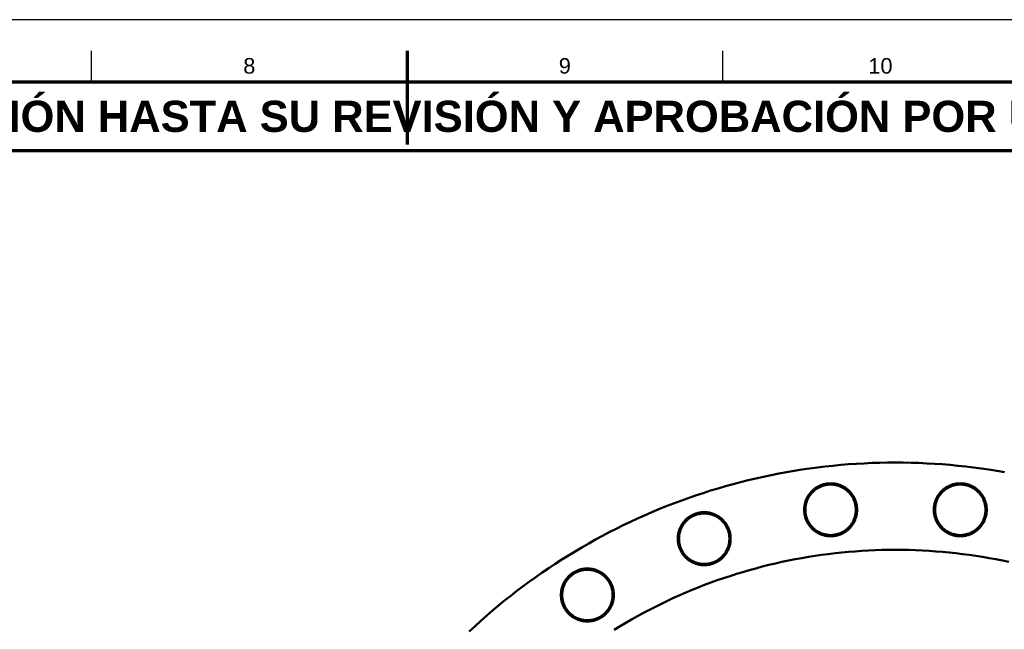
# Model space of a CAD drawing. Header units: millimetres. Extents: x 0 to 841, y 0 to 594.
# Tile 222 of 226: x 363 to 521, y 496 to 594. Entities that reach past the tile are written whole.
import ezdxf
from ezdxf.enums import TextEntityAlignment as Align

# ---------------------------------------------------------------- set-up
doc = ezdxf.new("R2010")
doc.units = ezdxf.units.MM
for name, color, linetype, lineweight in [('FINA', 7, 'CONTINUOUS', 25), ('MARCO', 7, 'CONTINUOUS', 70), ('TXT', 7, 'CONTINUOUS', 25), ('VIS', 7, 'CONTINUOUS', 50)]:
    doc.layers.add(name, color=color, linetype=linetype, lineweight=lineweight)
doc.styles.add('STD', font='LiberationSans-Regular.ttf')
doc.styles.add('STDB', font='LiberationSans-Bold.ttf')

msp = doc.modelspace()

# ---------------------------------------------------------------- linework, layer by layer
at = {"layer": 'FINA'}
for p, q in [((374.81, 584), (374.81, 589)), ((425.5, 584), (425.5, 589)), ((476.19, 584), (476.19, 589))]:
    msp.add_line(p, q, dxfattribs=at)
msp.add_lwpolyline([(0, 0), (841, 0), (841, 594), (0, 594)], close=True, dxfattribs=at)
at = {"layer": 'MARCO'}
msp.add_line((425.5, 589), (425.5, 574), dxfattribs=at)
for points in [[(20, 10), (831, 10), (831, 584), (20, 584)], [(20, 573), (831, 573), (831, 584), (20, 584)]]:
    msp.add_lwpolyline(points, close=True, dxfattribs=at)
at = {"layer": 'VIS'}
for points in [[(435.49, 495.85), (436.41, 496.7), (437.34, 497.54), (438.28, 498.37), (439.24, 499.19), (440.2, 500), (441.17, 500.8), (442.15, 501.58), (443.15, 502.35), (444.15, 503.11), (445.16, 503.85), (446.18, 504.58), (447.21, 505.3), (448.25, 506.01), (449.3, 506.7), (450.36, 507.38), (451.42, 508.05), (452.5, 508.7), (453.58, 509.34), (454.67, 509.97), (455.77, 510.58), (456.87, 511.18), (457.98, 511.76), (459.1, 512.33), (460.23, 512.89), (461.36, 513.43), (462.5, 513.96), (463.65, 514.47), (464.8, 514.97), (465.96, 515.46), (467.13, 515.93), (468.3, 516.38), (469.48, 516.82), (470.66, 517.25), (471.85, 517.66), (473.04, 518.05), (474.24, 518.44), (475.44, 518.8), (476.65, 519.15), (477.86, 519.49), (479.07, 519.81), (480.29, 520.11), (481.51, 520.4), (482.74, 520.68), (483.97, 520.93), (485.2, 521.18), (486.44, 521.41), (487.68, 521.62), (488.92, 521.81), (490.16, 522), (491.41, 522.16), (492.66, 522.31), (493.9, 522.44), (495.16, 522.56), (496.41, 522.67), (497.66, 522.75), (498.92, 522.82), (500.17, 522.88), (501.43, 522.92), (502.68, 522.94), (503.94, 522.95), (505.2, 522.94), (506.45, 522.92), (507.71, 522.88), (508.97, 522.82), (510.22, 522.75), (511.47, 522.67), (512.73, 522.56), (513.98, 522.44), (515.23, 522.31), (516.47, 522.16), (517.72, 522), (518.96, 521.81), (520.2, 521.62), (521.44, 521.41)], [(497.78, 515.36), (497.78, 515.48), (497.77, 515.6), (497.76, 515.72), (497.75, 515.84), (497.74, 515.96), (497.72, 516.08), (497.69, 516.2), (497.67, 516.32), (497.64, 516.44), (497.61, 516.55), (497.57, 516.67), (497.54, 516.78), (497.49, 516.89), (497.45, 517), (497.4, 517.12), (497.35, 517.22), (497.3, 517.33), (497.24, 517.44), (497.18, 517.54), (497.12, 517.64), (497.05, 517.74), (496.98, 517.84), (496.91, 517.94), (496.83, 518.03), (496.76, 518.13), (496.68, 518.22), (496.6, 518.31), (496.51, 518.39), (496.43, 518.47), (496.34, 518.55), (496.24, 518.63), (496.15, 518.71), (496.06, 518.78), (495.96, 518.85), (495.86, 518.92), (495.76, 518.98), (495.65, 519.05), (495.55, 519.1), (495.44, 519.16), (495.33, 519.21), (495.22, 519.26), (495.11, 519.31), (495, 519.35), (494.89, 519.39), (494.77, 519.43), (494.66, 519.46), (494.54, 519.49), (494.42, 519.52), (494.31, 519.54), (494.19, 519.56), (494.07, 519.58), (493.95, 519.59), (493.83, 519.6), (493.71, 519.61), (493.59, 519.61), (493.47, 519.61), (493.35, 519.61), (493.23, 519.6), (493.11, 519.59), (492.99, 519.58), (492.87, 519.56), (492.75, 519.54), (492.63, 519.52), (492.52, 519.49), (492.4, 519.46), (492.28, 519.43), (492.17, 519.39), (492.06, 519.35), (491.94, 519.31), (491.83, 519.26), (491.72, 519.21), (491.61, 519.16), (491.51, 519.1), (491.4, 519.05), (491.3, 518.98), (491.2, 518.92), (491.1, 518.85), (491, 518.78), (490.91, 518.71), (490.81, 518.63), (490.72, 518.55), (490.63, 518.47), (490.54, 518.39), (490.46, 518.31), (490.38, 518.22), (490.3, 518.13), (490.22, 518.03), (490.15, 517.94), (490.08, 517.84), (490.01, 517.74), (489.94, 517.64), (489.88, 517.54), (489.82, 517.44), (489.76, 517.33), (489.71, 517.22), (489.66, 517.12), (489.61, 517), (489.56, 516.89), (489.52, 516.78), (489.48, 516.67), (489.45, 516.55), (489.42, 516.44), (489.39, 516.32), (489.36, 516.2), (489.34, 516.08), (489.32, 515.96), (489.31, 515.84), (489.29, 515.72), (489.28, 515.6), (489.28, 515.48), (489.28, 515.36), (489.28, 515.24), (489.28, 515.12), (489.29, 515), (489.31, 514.88), (489.32, 514.77), (489.34, 514.65), (489.36, 514.53), (489.39, 514.41), (489.42, 514.29), (489.45, 514.18), (489.48, 514.06), (489.52, 513.95), (489.56, 513.84), (489.61, 513.72), (489.66, 513.61), (489.71, 513.51), (489.76, 513.4), (489.82, 513.29), (489.88, 513.19), (489.94, 513.09), (490.01, 512.98), (490.08, 512.89), (490.15, 512.79), (490.22, 512.69), (490.3, 512.6), (490.38, 512.51), (490.46, 512.42), (490.54, 512.34), (490.63, 512.25), (490.72, 512.17), (490.81, 512.1), (490.91, 512.02), (491, 511.95), (491.1, 511.88), (491.2, 511.81), (491.3, 511.75), (491.4, 511.68), (491.51, 511.63), (491.61, 511.57), (491.72, 511.52), (491.83, 511.47), (491.94, 511.42), (492.06, 511.38), (492.17, 511.34), (492.28, 511.3), (492.4, 511.27), (492.52, 511.24), (492.63, 511.21), (492.75, 511.19), (492.87, 511.17), (492.99, 511.15), (493.11, 511.14), (493.23, 511.13), (493.35, 511.12), (493.47, 511.11), (493.59, 511.11), (493.71, 511.12), (493.83, 511.13), (493.95, 511.14), (494.07, 511.15), (494.19, 511.17), (494.31, 511.19), (494.42, 511.21), (494.54, 511.24), (494.66, 511.27), (494.77, 511.3), (494.89, 511.34), (495, 511.38), (495.11, 511.42), (495.22, 511.47), (495.33, 511.52), (495.44, 511.57), (495.55, 511.63), (495.65, 511.68), (495.76, 511.75), (495.86, 511.81), (495.96, 511.88), (496.06, 511.95), (496.15, 512.02), (496.24, 512.1), (496.34, 512.17), (496.43, 512.25), (496.51, 512.34), (496.6, 512.42), (496.68, 512.51), (496.76, 512.6), (496.83, 512.69), (496.91, 512.79), (496.98, 512.89), (497.05, 512.98), (497.12, 513.09), (497.18, 513.19), (497.24, 513.29), (497.3, 513.4), (497.35, 513.51), (497.4, 513.61), (497.45, 513.72), (497.49, 513.84), (497.54, 513.95), (497.57, 514.06), (497.61, 514.18), (497.64, 514.29), (497.67, 514.41), (497.69, 514.53), (497.72, 514.65), (497.74, 514.77), (497.75, 514.88), (497.76, 515), (497.77, 515.12), (497.78, 515.24), (497.78, 515.36)], [(497.58, 515.36), (497.58, 515.24), (497.57, 515.12), (497.56, 515), (497.55, 514.89), (497.53, 514.77), (497.51, 514.65), (497.49, 514.53), (497.46, 514.41), (497.43, 514.3), (497.4, 514.18), (497.36, 514.07), (497.32, 513.95), (497.28, 513.84), (497.23, 513.73), (497.18, 513.62), (497.13, 513.52), (497.07, 513.41), (497.02, 513.3), (496.95, 513.2), (496.89, 513.1), (496.82, 513), (496.75, 512.91), (496.67, 512.81), (496.6, 512.72), (496.52, 512.63), (496.43, 512.54), (496.35, 512.46), (496.26, 512.38), (496.17, 512.3), (496.08, 512.22), (495.99, 512.15), (495.89, 512.07), (495.79, 512.01), (495.69, 511.94), (495.59, 511.88), (495.48, 511.82), (495.38, 511.76), (495.27, 511.71), (495.16, 511.66), (495.05, 511.61), (494.94, 511.57), (494.83, 511.53), (494.71, 511.49), (494.6, 511.46), (494.48, 511.43), (494.36, 511.4), (494.24, 511.38), (494.13, 511.36), (494.01, 511.34), (493.89, 511.33), (493.77, 511.32), (493.65, 511.32), (493.53, 511.31), (493.41, 511.32), (493.29, 511.32), (493.17, 511.33), (493.05, 511.34), (492.93, 511.36), (492.81, 511.38), (492.69, 511.4), (492.58, 511.43), (492.46, 511.46), (492.35, 511.49), (492.23, 511.53), (492.12, 511.57), (492.01, 511.61), (491.9, 511.66), (491.79, 511.71), (491.68, 511.76), (491.57, 511.82), (491.47, 511.88), (491.37, 511.94), (491.27, 512.01), (491.17, 512.07), (491.07, 512.15), (490.98, 512.22), (490.88, 512.3), (490.79, 512.38), (490.71, 512.46), (490.62, 512.54), (490.54, 512.63), (490.46, 512.72), (490.38, 512.81), (490.31, 512.91), (490.24, 513), (490.17, 513.1), (490.1, 513.2), (490.04, 513.3), (489.98, 513.41), (489.92, 513.52), (489.87, 513.62), (489.82, 513.73), (489.77, 513.84), (489.73, 513.95), (489.69, 514.07), (489.65, 514.18), (489.62, 514.3), (489.59, 514.41), (489.56, 514.53), (489.54, 514.65), (489.52, 514.77), (489.51, 514.89), (489.49, 515), (489.49, 515.12), (489.48, 515.24), (489.48, 515.36), (489.48, 515.48), (489.49, 515.6), (489.49, 515.72), (489.51, 515.84), (489.52, 515.96), (489.54, 516.08), (489.56, 516.2), (489.59, 516.32), (489.62, 516.43), (489.65, 516.55), (489.69, 516.66), (489.73, 516.77), (489.77, 516.89), (489.82, 517), (489.87, 517.11), (489.92, 517.21), (489.98, 517.32), (490.04, 517.42), (490.1, 517.53), (490.17, 517.63), (490.24, 517.73), (490.31, 517.82), (490.38, 517.92), (490.46, 518.01), (490.54, 518.1), (490.62, 518.19), (490.71, 518.27), (490.79, 518.35), (490.88, 518.43), (490.98, 518.51), (491.07, 518.58), (491.17, 518.66), (491.27, 518.72), (491.37, 518.79), (491.47, 518.85), (491.57, 518.91), (491.68, 518.97), (491.79, 519.02), (491.9, 519.07), (492.01, 519.12), (492.12, 519.16), (492.23, 519.2), (492.35, 519.24), (492.46, 519.27), (492.58, 519.3), (492.69, 519.33), (492.81, 519.35), (492.93, 519.37), (493.05, 519.39), (493.17, 519.4), (493.29, 519.41), (493.41, 519.41), (493.53, 519.41), (493.65, 519.41), (493.77, 519.41), (493.89, 519.4), (494.01, 519.39), (494.13, 519.37), (494.24, 519.35), (494.36, 519.33), (494.48, 519.3), (494.6, 519.27), (494.71, 519.24), (494.83, 519.2), (494.94, 519.16), (495.05, 519.12), (495.16, 519.07), (495.27, 519.02), (495.38, 518.97), (495.48, 518.91), (495.59, 518.85), (495.69, 518.79), (495.79, 518.72), (495.89, 518.66), (495.99, 518.58), (496.08, 518.51), (496.17, 518.43), (496.26, 518.35), (496.35, 518.27), (496.43, 518.19), (496.52, 518.1), (496.6, 518.01), (496.67, 517.92), (496.75, 517.82), (496.82, 517.73), (496.89, 517.63), (496.95, 517.53), (497.02, 517.42), (497.07, 517.32), (497.13, 517.21), (497.18, 517.11), (497.23, 517), (497.28, 516.89), (497.32, 516.77), (497.36, 516.66), (497.4, 516.55), (497.43, 516.43), (497.46, 516.32), (497.49, 516.2), (497.51, 516.08), (497.53, 515.96), (497.55, 515.84), (497.56, 515.72), (497.57, 515.6), (497.58, 515.48), (497.58, 515.36)], [(518.6, 515.36), (518.6, 515.48), (518.6, 515.6), (518.59, 515.72), (518.58, 515.84), (518.56, 515.96), (518.54, 516.08), (518.52, 516.2), (518.49, 516.32), (518.47, 516.44), (518.43, 516.55), (518.4, 516.67), (518.36, 516.78), (518.32, 516.89), (518.27, 517), (518.23, 517.12), (518.18, 517.22), (518.12, 517.33), (518.06, 517.44), (518, 517.54), (517.94, 517.64), (517.87, 517.74), (517.81, 517.84), (517.73, 517.94), (517.66, 518.03), (517.58, 518.13), (517.5, 518.22), (517.42, 518.31), (517.34, 518.39), (517.25, 518.47), (517.16, 518.55), (517.07, 518.63), (516.98, 518.71), (516.88, 518.78), (516.78, 518.85), (516.68, 518.92), (516.58, 518.98), (516.48, 519.05), (516.37, 519.1), (516.27, 519.16), (516.16, 519.21), (516.05, 519.26), (515.94, 519.31), (515.83, 519.35), (515.71, 519.39), (515.6, 519.43), (515.48, 519.46), (515.37, 519.49), (515.25, 519.52), (515.13, 519.54), (515.01, 519.56), (514.89, 519.58), (514.77, 519.59), (514.65, 519.6), (514.53, 519.61), (514.41, 519.61), (514.29, 519.61), (514.17, 519.61), (514.05, 519.6), (513.93, 519.59), (513.81, 519.58), (513.69, 519.56), (513.58, 519.54), (513.46, 519.52), (513.34, 519.49), (513.22, 519.46), (513.11, 519.43), (512.99, 519.39), (512.88, 519.35), (512.77, 519.31), (512.66, 519.26), (512.55, 519.21), (512.44, 519.16), (512.33, 519.1), (512.23, 519.05), (512.13, 518.98), (512.02, 518.92), (511.92, 518.85), (511.83, 518.78), (511.73, 518.71), (511.64, 518.63), (511.55, 518.55), (511.46, 518.47), (511.37, 518.39), (511.29, 518.31), (511.2, 518.22), (511.12, 518.13), (511.05, 518.03), (510.97, 517.94), (510.9, 517.84), (510.83, 517.74), (510.77, 517.64), (510.7, 517.54), (510.64, 517.44), (510.59, 517.33), (510.53, 517.22), (510.48, 517.12), (510.43, 517), (510.39, 516.89), (510.35, 516.78), (510.31, 516.67), (510.27, 516.55), (510.24, 516.44), (510.21, 516.32), (510.19, 516.2), (510.16, 516.08), (510.15, 515.96), (510.13, 515.84), (510.12, 515.72), (510.11, 515.6), (510.11, 515.48), (510.1, 515.36), (510.11, 515.24), (510.11, 515.12), (510.12, 515), (510.13, 514.88), (510.15, 514.77), (510.16, 514.65), (510.19, 514.53), (510.21, 514.41), (510.24, 514.29), (510.27, 514.18), (510.31, 514.06), (510.35, 513.95), (510.39, 513.84), (510.43, 513.72), (510.48, 513.61), (510.53, 513.51), (510.59, 513.4), (510.64, 513.29), (510.7, 513.19), (510.77, 513.09), (510.83, 512.98), (510.9, 512.89), (510.97, 512.79), (511.05, 512.69), (511.12, 512.6), (511.2, 512.51), (511.29, 512.42), (511.37, 512.34), (511.46, 512.25), (511.55, 512.17), (511.64, 512.1), (511.73, 512.02), (511.83, 511.95), (511.92, 511.88), (512.02, 511.81), (512.13, 511.75), (512.23, 511.68), (512.33, 511.63), (512.44, 511.57), (512.55, 511.52), (512.66, 511.47), (512.77, 511.42), (512.88, 511.38), (512.99, 511.34), (513.11, 511.3), (513.22, 511.27), (513.34, 511.24), (513.46, 511.21), (513.58, 511.19), (513.69, 511.17), (513.81, 511.15), (513.93, 511.14), (514.05, 511.13), (514.17, 511.12), (514.29, 511.11), (514.41, 511.11), (514.53, 511.12), (514.65, 511.13), (514.77, 511.14), (514.89, 511.15), (515.01, 511.17), (515.13, 511.19), (515.25, 511.21), (515.37, 511.24), (515.48, 511.27), (515.6, 511.3), (515.71, 511.34), (515.83, 511.38), (515.94, 511.42), (516.05, 511.47), (516.16, 511.52), (516.27, 511.57), (516.37, 511.63), (516.48, 511.68), (516.58, 511.75), (516.68, 511.81), (516.78, 511.88), (516.88, 511.95), (516.98, 512.02), (517.07, 512.1), (517.16, 512.17), (517.25, 512.25), (517.34, 512.34), (517.42, 512.42), (517.5, 512.51), (517.58, 512.6), (517.66, 512.69), (517.73, 512.79), (517.81, 512.89), (517.87, 512.98), (517.94, 513.09), (518, 513.19), (518.06, 513.29), (518.12, 513.4), (518.18, 513.51), (518.23, 513.61), (518.27, 513.72), (518.32, 513.84), (518.36, 513.95), (518.4, 514.06), (518.43, 514.18), (518.47, 514.29), (518.49, 514.41), (518.52, 514.53), (518.54, 514.65), (518.56, 514.77), (518.58, 514.88), (518.59, 515), (518.6, 515.12), (518.6, 515.24), (518.6, 515.36)], [(518.4, 515.36), (518.4, 515.24), (518.4, 515.12), (518.39, 515), (518.37, 514.89), (518.36, 514.77), (518.34, 514.65), (518.32, 514.53), (518.29, 514.41), (518.26, 514.3), (518.23, 514.18), (518.19, 514.07), (518.15, 513.95), (518.11, 513.84), (518.06, 513.73), (518.01, 513.62), (517.96, 513.52), (517.9, 513.41), (517.84, 513.3), (517.78, 513.2), (517.71, 513.1), (517.64, 513), (517.57, 512.91), (517.5, 512.81), (517.42, 512.72), (517.34, 512.63), (517.26, 512.54), (517.17, 512.46), (517.09, 512.38), (517, 512.3), (516.91, 512.22), (516.81, 512.15), (516.71, 512.07), (516.62, 512.01), (516.52, 511.94), (516.41, 511.88), (516.31, 511.82), (516.2, 511.76), (516.1, 511.71), (515.99, 511.66), (515.88, 511.61), (515.76, 511.57), (515.65, 511.53), (515.54, 511.49), (515.42, 511.46), (515.3, 511.43), (515.19, 511.4), (515.07, 511.38), (514.95, 511.36), (514.83, 511.34), (514.71, 511.33), (514.59, 511.32), (514.47, 511.32), (514.35, 511.31), (514.23, 511.32), (514.11, 511.32), (513.99, 511.33), (513.87, 511.34), (513.76, 511.36), (513.64, 511.38), (513.52, 511.4), (513.4, 511.43), (513.29, 511.46), (513.17, 511.49), (513.06, 511.53), (512.94, 511.57), (512.83, 511.61), (512.72, 511.66), (512.61, 511.71), (512.5, 511.76), (512.4, 511.82), (512.29, 511.88), (512.19, 511.94), (512.09, 512.01), (511.99, 512.07), (511.9, 512.15), (511.8, 512.22), (511.71, 512.3), (511.62, 512.38), (511.53, 512.46), (511.45, 512.54), (511.37, 512.63), (511.29, 512.72), (511.21, 512.81), (511.13, 512.91), (511.06, 513), (510.99, 513.1), (510.93, 513.2), (510.87, 513.3), (510.81, 513.41), (510.75, 513.52), (510.7, 513.62), (510.65, 513.73), (510.6, 513.84), (510.56, 513.95), (510.52, 514.07), (510.48, 514.18), (510.45, 514.3), (510.42, 514.41), (510.39, 514.53), (510.37, 514.65), (510.35, 514.77), (510.33, 514.89), (510.32, 515), (510.31, 515.12), (510.31, 515.24), (510.3, 515.36), (510.31, 515.48), (510.31, 515.6), (510.32, 515.72), (510.33, 515.84), (510.35, 515.96), (510.37, 516.08), (510.39, 516.2), (510.42, 516.32), (510.45, 516.43), (510.48, 516.55), (510.52, 516.66), (510.56, 516.77), (510.6, 516.89), (510.65, 517), (510.7, 517.11), (510.75, 517.21), (510.81, 517.32), (510.87, 517.42), (510.93, 517.53), (510.99, 517.63), (511.06, 517.73), (511.13, 517.82), (511.21, 517.92), (511.29, 518.01), (511.37, 518.1), (511.45, 518.19), (511.53, 518.27), (511.62, 518.35), (511.71, 518.43), (511.8, 518.51), (511.9, 518.58), (511.99, 518.66), (512.09, 518.72), (512.19, 518.79), (512.29, 518.85), (512.4, 518.91), (512.5, 518.97), (512.61, 519.02), (512.72, 519.07), (512.83, 519.12), (512.94, 519.16), (513.06, 519.2), (513.17, 519.24), (513.29, 519.27), (513.4, 519.3), (513.52, 519.33), (513.64, 519.35), (513.76, 519.37), (513.87, 519.39), (513.99, 519.4), (514.11, 519.41), (514.23, 519.41), (514.35, 519.41), (514.47, 519.41), (514.59, 519.41), (514.71, 519.4), (514.83, 519.39), (514.95, 519.37), (515.07, 519.35), (515.19, 519.33), (515.3, 519.3), (515.42, 519.27), (515.54, 519.24), (515.65, 519.2), (515.76, 519.16), (515.88, 519.12), (515.99, 519.07), (516.1, 519.02), (516.2, 518.97), (516.31, 518.91), (516.41, 518.85), (516.52, 518.79), (516.62, 518.72), (516.71, 518.66), (516.81, 518.58), (516.91, 518.51), (517, 518.43), (517.09, 518.35), (517.17, 518.27), (517.26, 518.19), (517.34, 518.1), (517.42, 518.01), (517.5, 517.92), (517.57, 517.82), (517.64, 517.73), (517.71, 517.63), (517.78, 517.53), (517.84, 517.42), (517.9, 517.32), (517.96, 517.21), (518.01, 517.11), (518.06, 517), (518.11, 516.89), (518.15, 516.77), (518.19, 516.66), (518.23, 516.55), (518.26, 516.43), (518.29, 516.32), (518.32, 516.2), (518.34, 516.08), (518.36, 515.96), (518.37, 515.84), (518.39, 515.72), (518.4, 515.6), (518.4, 515.48), (518.4, 515.36)], [(477.47, 510.73), (477.47, 510.85), (477.47, 510.97), (477.46, 511.09), (477.45, 511.21), (477.43, 511.33), (477.41, 511.45), (477.39, 511.57), (477.37, 511.68), (477.34, 511.8), (477.31, 511.92), (477.27, 512.03), (477.23, 512.15), (477.19, 512.26), (477.15, 512.37), (477.1, 512.48), (477.05, 512.59), (476.99, 512.7), (476.94, 512.8), (476.87, 512.91), (476.81, 513.01), (476.75, 513.11), (476.68, 513.21), (476.61, 513.31), (476.53, 513.4), (476.45, 513.49), (476.38, 513.58), (476.29, 513.67), (476.21, 513.76), (476.12, 513.84), (476.03, 513.92), (475.94, 514), (475.85, 514.07), (475.75, 514.15), (475.65, 514.22), (475.55, 514.28), (475.45, 514.35), (475.35, 514.41), (475.24, 514.47), (475.14, 514.53), (475.03, 514.58), (474.92, 514.63), (474.81, 514.67), (474.7, 514.72), (474.58, 514.76), (474.47, 514.79), (474.35, 514.83), (474.24, 514.86), (474.12, 514.89), (474, 514.91), (473.88, 514.93), (473.76, 514.95), (473.65, 514.96), (473.53, 514.97), (473.41, 514.98), (473.28, 514.98), (473.16, 514.98), (473.04, 514.98), (472.92, 514.97), (472.8, 514.96), (472.68, 514.95), (472.57, 514.93), (472.45, 514.91), (472.33, 514.89), (472.21, 514.86), (472.1, 514.83), (471.98, 514.79), (471.87, 514.76), (471.75, 514.72), (471.64, 514.67), (471.53, 514.63), (471.42, 514.58), (471.31, 514.53), (471.2, 514.47), (471.1, 514.41), (471, 514.35), (470.89, 514.28), (470.8, 514.22), (470.7, 514.15), (470.6, 514.07), (470.51, 514), (470.42, 513.92), (470.33, 513.84), (470.24, 513.76), (470.16, 513.67), (470.07, 513.58), (469.99, 513.49), (469.92, 513.4), (469.84, 513.31), (469.77, 513.21), (469.7, 513.11), (469.64, 513.01), (469.57, 512.91), (469.51, 512.8), (469.46, 512.7), (469.4, 512.59), (469.35, 512.48), (469.3, 512.37), (469.26, 512.26), (469.22, 512.15), (469.18, 512.03), (469.14, 511.92), (469.11, 511.8), (469.08, 511.68), (469.06, 511.57), (469.04, 511.45), (469.02, 511.33), (469, 511.21), (468.99, 511.09), (468.98, 510.97), (468.98, 510.85), (468.97, 510.73), (468.98, 510.61), (468.98, 510.49), (468.99, 510.37), (469, 510.25), (469.02, 510.13), (469.04, 510.01), (469.06, 509.89), (469.08, 509.78), (469.11, 509.66), (469.14, 509.54), (469.18, 509.43), (469.22, 509.31), (469.26, 509.2), (469.3, 509.09), (469.35, 508.98), (469.4, 508.87), (469.46, 508.76), (469.51, 508.66), (469.57, 508.55), (469.64, 508.45), (469.7, 508.35), (469.77, 508.25), (469.84, 508.16), (469.92, 508.06), (469.99, 507.97), (470.07, 507.88), (470.16, 507.79), (470.24, 507.7), (470.33, 507.62), (470.42, 507.54), (470.51, 507.46), (470.6, 507.39), (470.7, 507.31), (470.8, 507.24), (470.89, 507.18), (471, 507.11), (471.1, 507.05), (471.2, 506.99), (471.31, 506.94), (471.42, 506.88), (471.53, 506.83), (471.64, 506.79), (471.75, 506.74), (471.87, 506.7), (471.98, 506.67), (472.1, 506.63), (472.21, 506.6), (472.33, 506.58), (472.45, 506.55), (472.57, 506.53), (472.68, 506.51), (472.8, 506.5), (472.92, 506.49), (473.04, 506.48), (473.16, 506.48), (473.28, 506.48), (473.41, 506.48), (473.53, 506.49), (473.65, 506.5), (473.76, 506.51), (473.88, 506.53), (474, 506.55), (474.12, 506.58), (474.24, 506.6), (474.35, 506.63), (474.47, 506.67), (474.58, 506.7), (474.7, 506.74), (474.81, 506.79), (474.92, 506.83), (475.03, 506.88), (475.14, 506.94), (475.24, 506.99), (475.35, 507.05), (475.45, 507.11), (475.55, 507.18), (475.65, 507.24), (475.75, 507.31), (475.85, 507.39), (475.94, 507.46), (476.03, 507.54), (476.12, 507.62), (476.21, 507.7), (476.29, 507.79), (476.38, 507.88), (476.45, 507.97), (476.53, 508.06), (476.61, 508.16), (476.68, 508.25), (476.75, 508.35), (476.81, 508.45), (476.87, 508.55), (476.94, 508.66), (476.99, 508.76), (477.05, 508.87), (477.1, 508.98), (477.15, 509.09), (477.19, 509.2), (477.23, 509.31), (477.27, 509.43), (477.31, 509.54), (477.34, 509.66), (477.37, 509.78), (477.39, 509.89), (477.41, 510.01), (477.43, 510.13), (477.45, 510.25), (477.46, 510.37), (477.47, 510.49), (477.47, 510.61), (477.47, 510.73)], [(477.27, 510.73), (477.27, 510.61), (477.27, 510.49), (477.26, 510.37), (477.25, 510.25), (477.23, 510.13), (477.21, 510.01), (477.19, 509.9), (477.16, 509.78), (477.13, 509.66), (477.1, 509.55), (477.06, 509.43), (477.02, 509.32), (476.98, 509.21), (476.93, 509.1), (476.88, 508.99), (476.83, 508.88), (476.77, 508.78), (476.71, 508.67), (476.65, 508.57), (476.58, 508.47), (476.52, 508.37), (476.44, 508.27), (476.37, 508.18), (476.29, 508.09), (476.21, 508), (476.13, 507.91), (476.05, 507.82), (475.96, 507.74), (475.87, 507.66), (475.78, 507.59), (475.68, 507.51), (475.59, 507.44), (475.49, 507.37), (475.39, 507.31), (475.28, 507.24), (475.18, 507.18), (475.07, 507.13), (474.97, 507.07), (474.86, 507.02), (474.75, 506.98), (474.63, 506.93), (474.52, 506.89), (474.41, 506.86), (474.29, 506.82), (474.18, 506.79), (474.06, 506.77), (473.94, 506.74), (473.82, 506.72), (473.7, 506.71), (473.58, 506.7), (473.46, 506.69), (473.34, 506.68), (473.22, 506.68), (473.1, 506.68), (472.98, 506.69), (472.87, 506.7), (472.75, 506.71), (472.63, 506.72), (472.51, 506.74), (472.39, 506.77), (472.27, 506.79), (472.16, 506.82), (472.04, 506.86), (471.93, 506.89), (471.81, 506.93), (471.7, 506.98), (471.59, 507.02), (471.48, 507.07), (471.38, 507.13), (471.27, 507.18), (471.17, 507.24), (471.06, 507.31), (470.96, 507.37), (470.86, 507.44), (470.77, 507.51), (470.67, 507.59), (470.58, 507.66), (470.49, 507.74), (470.4, 507.82), (470.32, 507.91), (470.24, 508), (470.16, 508.09), (470.08, 508.18), (470.01, 508.27), (469.93, 508.37), (469.87, 508.47), (469.8, 508.57), (469.74, 508.67), (469.68, 508.78), (469.62, 508.88), (469.57, 508.99), (469.52, 509.1), (469.47, 509.21), (469.43, 509.32), (469.39, 509.43), (469.35, 509.55), (469.32, 509.66), (469.29, 509.78), (469.26, 509.9), (469.24, 510.01), (469.22, 510.13), (469.2, 510.25), (469.19, 510.37), (469.18, 510.49), (469.18, 510.61), (469.17, 510.73), (469.18, 510.85), (469.18, 510.97), (469.19, 511.09), (469.2, 511.21), (469.22, 511.33), (469.24, 511.45), (469.26, 511.56), (469.29, 511.68), (469.32, 511.8), (469.35, 511.91), (469.39, 512.03), (469.43, 512.14), (469.47, 512.25), (469.52, 512.36), (469.57, 512.47), (469.62, 512.58), (469.68, 512.69), (469.74, 512.79), (469.8, 512.89), (469.87, 512.99), (469.93, 513.09), (470.01, 513.19), (470.08, 513.28), (470.16, 513.37), (470.24, 513.46), (470.32, 513.55), (470.4, 513.64), (470.49, 513.72), (470.58, 513.8), (470.67, 513.88), (470.77, 513.95), (470.86, 514.02), (470.96, 514.09), (471.06, 514.16), (471.17, 514.22), (471.27, 514.28), (471.38, 514.33), (471.48, 514.39), (471.59, 514.44), (471.7, 514.48), (471.81, 514.53), (471.93, 514.57), (472.04, 514.6), (472.16, 514.64), (472.27, 514.67), (472.39, 514.69), (472.51, 514.72), (472.63, 514.74), (472.75, 514.75), (472.87, 514.76), (472.98, 514.77), (473.1, 514.78), (473.22, 514.78), (473.34, 514.78), (473.46, 514.77), (473.58, 514.76), (473.7, 514.75), (473.82, 514.74), (473.94, 514.72), (474.06, 514.69), (474.18, 514.67), (474.29, 514.64), (474.41, 514.6), (474.52, 514.57), (474.63, 514.53), (474.75, 514.48), (474.86, 514.44), (474.97, 514.39), (475.07, 514.33), (475.18, 514.28), (475.28, 514.22), (475.39, 514.16), (475.49, 514.09), (475.59, 514.02), (475.68, 513.95), (475.78, 513.88), (475.87, 513.8), (475.96, 513.72), (476.05, 513.64), (476.13, 513.55), (476.21, 513.46), (476.29, 513.37), (476.37, 513.28), (476.44, 513.19), (476.52, 513.09), (476.58, 512.99), (476.65, 512.89), (476.71, 512.79), (476.77, 512.69), (476.83, 512.58), (476.88, 512.47), (476.93, 512.36), (476.98, 512.25), (477.02, 512.14), (477.06, 512.03), (477.1, 511.91), (477.13, 511.8), (477.16, 511.68), (477.19, 511.56), (477.21, 511.45), (477.23, 511.33), (477.25, 511.21), (477.26, 511.09), (477.27, 510.97), (477.27, 510.85), (477.27, 510.73)], [(458.78, 496.13), (459.7, 496.7), (460.63, 497.25), (461.57, 497.79), (462.51, 498.31), (463.46, 498.83), (464.42, 499.33), (465.38, 499.82), (466.35, 500.3), (467.32, 500.76), (468.3, 501.22), (469.29, 501.66), (470.28, 502.09), (471.28, 502.51), (472.28, 502.91), (473.29, 503.3), (474.3, 503.68), (475.32, 504.05), (476.34, 504.4), (477.37, 504.74), (478.4, 505.07), (479.43, 505.38), (480.47, 505.68), (481.51, 505.97), (482.55, 506.25), (483.6, 506.51), (484.65, 506.76), (485.71, 506.99), (486.77, 507.22), (487.83, 507.43), (488.89, 507.62), (489.95, 507.8), (491.02, 507.97), (492.09, 508.13), (493.16, 508.27), (494.24, 508.4), (495.31, 508.52), (496.39, 508.62), (497.46, 508.7), (498.54, 508.78), (499.62, 508.84), (500.7, 508.89), (501.78, 508.92), (502.86, 508.94), (503.94, 508.95), (505.02, 508.94), (506.1, 508.92), (507.18, 508.89), (508.26, 508.84), (509.34, 508.78), (510.42, 508.7), (511.5, 508.62), (512.57, 508.52), (513.65, 508.4), (514.72, 508.27), (515.79, 508.13), (516.86, 507.97), (517.93, 507.8), (518.99, 507.62), (520.06, 507.43), (521.12, 507.22), (522.17, 506.99)], [(458.78, 496.13), (459.7, 496.7), (460.63, 497.25), (461.57, 497.79), (462.51, 498.31), (463.46, 498.83), (464.42, 499.33), (465.38, 499.82), (466.35, 500.3), (467.32, 500.76), (468.3, 501.22), (469.29, 501.66), (470.28, 502.09), (471.28, 502.51), (472.28, 502.91), (473.29, 503.3), (474.3, 503.68), (475.32, 504.05), (476.34, 504.4), (477.37, 504.74), (478.4, 505.07), (479.43, 505.38), (480.47, 505.68), (481.51, 505.97), (482.55, 506.25), (483.6, 506.51), (484.65, 506.76), (485.71, 506.99), (486.77, 507.22), (487.83, 507.43), (488.89, 507.62), (489.95, 507.8), (491.02, 507.97), (492.09, 508.13), (493.16, 508.27), (494.24, 508.4), (495.31, 508.52), (496.39, 508.62), (497.46, 508.7), (498.54, 508.78), (499.62, 508.84), (500.7, 508.89), (501.78, 508.92), (502.86, 508.94), (503.94, 508.95), (505.02, 508.94), (506.1, 508.92), (507.18, 508.89), (508.26, 508.84), (509.34, 508.78), (510.42, 508.7), (511.5, 508.62), (512.57, 508.52), (513.65, 508.4), (514.72, 508.27), (515.79, 508.13), (516.86, 507.97), (517.93, 507.8), (518.99, 507.62), (520.06, 507.43), (521.12, 507.22), (522.17, 506.99)], [(458.71, 501.69), (458.71, 501.81), (458.7, 501.94), (458.7, 502.06), (458.68, 502.17), (458.67, 502.29), (458.65, 502.41), (458.63, 502.53), (458.6, 502.65), (458.57, 502.77), (458.54, 502.88), (458.51, 503), (458.47, 503.11), (458.43, 503.22), (458.38, 503.33), (458.33, 503.45), (458.28, 503.55), (458.23, 503.66), (458.17, 503.77), (458.11, 503.87), (458.05, 503.97), (457.98, 504.07), (457.91, 504.17), (457.84, 504.27), (457.77, 504.36), (457.69, 504.46), (457.61, 504.55), (457.53, 504.64), (457.45, 504.72), (457.36, 504.8), (457.27, 504.88), (457.18, 504.96), (457.08, 505.04), (456.99, 505.11), (456.89, 505.18), (456.79, 505.25), (456.69, 505.31), (456.59, 505.38), (456.48, 505.43), (456.38, 505.49), (456.27, 505.54), (456.16, 505.59), (456.05, 505.64), (455.93, 505.68), (455.82, 505.72), (455.71, 505.76), (455.59, 505.79), (455.47, 505.82), (455.36, 505.85), (455.24, 505.87), (455.12, 505.89), (455, 505.91), (454.88, 505.92), (454.76, 505.93), (454.64, 505.94), (454.52, 505.94), (454.4, 505.94), (454.28, 505.94), (454.16, 505.93), (454.04, 505.92), (453.92, 505.91), (453.8, 505.89), (453.68, 505.87), (453.57, 505.85), (453.45, 505.82), (453.33, 505.79), (453.22, 505.76), (453.1, 505.72), (452.99, 505.68), (452.88, 505.64), (452.77, 505.59), (452.66, 505.54), (452.55, 505.49), (452.44, 505.43), (452.34, 505.38), (452.23, 505.31), (452.13, 505.25), (452.03, 505.18), (451.93, 505.11), (451.84, 505.04), (451.75, 504.96), (451.65, 504.88), (451.56, 504.8), (451.48, 504.72), (451.39, 504.64), (451.31, 504.55), (451.23, 504.46), (451.16, 504.36), (451.08, 504.27), (451.01, 504.17), (450.94, 504.07), (450.87, 503.97), (450.81, 503.87), (450.75, 503.77), (450.69, 503.66), (450.64, 503.55), (450.59, 503.45), (450.54, 503.33), (450.5, 503.22), (450.45, 503.11), (450.42, 503), (450.38, 502.88), (450.35, 502.77), (450.32, 502.65), (450.29, 502.53), (450.27, 502.41), (450.25, 502.29), (450.24, 502.17), (450.23, 502.06), (450.22, 501.94), (450.21, 501.81), (450.21, 501.69), (450.21, 501.57), (450.22, 501.45), (450.23, 501.33), (450.24, 501.21), (450.25, 501.1), (450.27, 500.98), (450.29, 500.86), (450.32, 500.74), (450.35, 500.62), (450.38, 500.51), (450.42, 500.39), (450.45, 500.28), (450.5, 500.17), (450.54, 500.05), (450.59, 499.94), (450.64, 499.84), (450.69, 499.73), (450.75, 499.62), (450.81, 499.52), (450.87, 499.42), (450.94, 499.31), (451.01, 499.22), (451.08, 499.12), (451.16, 499.02), (451.23, 498.93), (451.31, 498.84), (451.39, 498.75), (451.48, 498.67), (451.56, 498.58), (451.65, 498.5), (451.75, 498.43), (451.84, 498.35), (451.93, 498.28), (452.03, 498.21), (452.13, 498.14), (452.23, 498.08), (452.34, 498.01), (452.44, 497.96), (452.55, 497.9), (452.66, 497.85), (452.77, 497.8), (452.88, 497.75), (452.99, 497.71), (453.1, 497.67), (453.22, 497.63), (453.33, 497.6), (453.45, 497.57), (453.57, 497.54), (453.68, 497.52), (453.8, 497.5), (453.92, 497.48), (454.04, 497.47), (454.16, 497.46), (454.28, 497.45), (454.4, 497.45), (454.52, 497.45), (454.64, 497.45), (454.76, 497.46), (454.88, 497.47), (455, 497.48), (455.12, 497.5), (455.24, 497.52), (455.36, 497.54), (455.47, 497.57), (455.59, 497.6), (455.71, 497.63), (455.82, 497.67), (455.93, 497.71), (456.05, 497.75), (456.16, 497.8), (456.27, 497.85), (456.38, 497.9), (456.48, 497.96), (456.59, 498.01), (456.69, 498.08), (456.79, 498.14), (456.89, 498.21), (456.99, 498.28), (457.08, 498.35), (457.18, 498.43), (457.27, 498.5), (457.36, 498.58), (457.45, 498.67), (457.53, 498.75), (457.61, 498.84), (457.69, 498.93), (457.77, 499.02), (457.84, 499.12), (457.91, 499.22), (457.98, 499.31), (458.05, 499.42), (458.11, 499.52), (458.17, 499.62), (458.23, 499.73), (458.28, 499.84), (458.33, 499.94), (458.38, 500.05), (458.43, 500.17), (458.47, 500.28), (458.51, 500.39), (458.54, 500.51), (458.57, 500.62), (458.6, 500.74), (458.63, 500.86), (458.65, 500.98), (458.67, 501.1), (458.68, 501.21), (458.7, 501.33), (458.7, 501.45), (458.71, 501.57), (458.71, 501.69)], [(458.51, 501.69), (458.51, 501.57), (458.5, 501.45), (458.5, 501.33), (458.48, 501.22), (458.47, 501.1), (458.45, 500.98), (458.42, 500.86), (458.4, 500.74), (458.37, 500.63), (458.34, 500.51), (458.3, 500.4), (458.26, 500.28), (458.21, 500.17), (458.17, 500.06), (458.12, 499.95), (458.06, 499.85), (458.01, 499.74), (457.95, 499.64), (457.89, 499.53), (457.82, 499.43), (457.75, 499.33), (457.68, 499.24), (457.61, 499.14), (457.53, 499.05), (457.45, 498.96), (457.37, 498.87), (457.28, 498.79), (457.2, 498.71), (457.11, 498.63), (457.01, 498.55), (456.92, 498.48), (456.82, 498.4), (456.72, 498.34), (456.62, 498.27), (456.52, 498.21), (456.42, 498.15), (456.31, 498.09), (456.2, 498.04), (456.09, 497.99), (455.98, 497.94), (455.87, 497.9), (455.76, 497.86), (455.64, 497.82), (455.53, 497.79), (455.41, 497.76), (455.3, 497.73), (455.18, 497.71), (455.06, 497.69), (454.94, 497.67), (454.82, 497.66), (454.7, 497.65), (454.58, 497.65), (454.46, 497.64), (454.34, 497.65), (454.22, 497.65), (454.1, 497.66), (453.98, 497.67), (453.86, 497.69), (453.75, 497.71), (453.63, 497.73), (453.51, 497.76), (453.39, 497.79), (453.28, 497.82), (453.16, 497.86), (453.05, 497.9), (452.94, 497.94), (452.83, 497.99), (452.72, 498.04), (452.61, 498.09), (452.51, 498.15), (452.4, 498.21), (452.3, 498.27), (452.2, 498.34), (452.1, 498.4), (452, 498.48), (451.91, 498.55), (451.82, 498.63), (451.73, 498.71), (451.64, 498.79), (451.56, 498.87), (451.47, 498.96), (451.39, 499.05), (451.32, 499.14), (451.24, 499.24), (451.17, 499.33), (451.1, 499.43), (451.04, 499.53), (450.97, 499.64), (450.91, 499.74), (450.86, 499.85), (450.81, 499.95), (450.76, 500.06), (450.71, 500.17), (450.67, 500.28), (450.63, 500.4), (450.59, 500.51), (450.55, 500.63), (450.53, 500.74), (450.5, 500.86), (450.48, 500.98), (450.46, 501.1), (450.44, 501.22), (450.43, 501.33), (450.42, 501.45), (450.41, 501.57), (450.41, 501.69), (450.41, 501.81), (450.42, 501.93), (450.43, 502.05), (450.44, 502.17), (450.46, 502.29), (450.48, 502.41), (450.5, 502.53), (450.53, 502.65), (450.55, 502.76), (450.59, 502.88), (450.63, 502.99), (450.67, 503.1), (450.71, 503.22), (450.76, 503.33), (450.81, 503.44), (450.86, 503.54), (450.91, 503.65), (450.97, 503.75), (451.04, 503.86), (451.1, 503.96), (451.17, 504.06), (451.24, 504.15), (451.32, 504.25), (451.39, 504.34), (451.47, 504.43), (451.56, 504.52), (451.64, 504.6), (451.73, 504.68), (451.82, 504.76), (451.91, 504.84), (452, 504.91), (452.1, 504.99), (452.2, 505.05), (452.3, 505.12), (452.4, 505.18), (452.51, 505.24), (452.61, 505.3), (452.72, 505.35), (452.83, 505.4), (452.94, 505.45), (453.05, 505.49), (453.16, 505.53), (453.28, 505.57), (453.39, 505.6), (453.51, 505.63), (453.63, 505.66), (453.75, 505.68), (453.86, 505.7), (453.98, 505.72), (454.1, 505.73), (454.22, 505.74), (454.34, 505.74), (454.46, 505.74), (454.58, 505.74), (454.7, 505.74), (454.82, 505.73), (454.94, 505.72), (455.06, 505.7), (455.18, 505.68), (455.3, 505.66), (455.41, 505.63), (455.53, 505.6), (455.64, 505.57), (455.76, 505.53), (455.87, 505.49), (455.98, 505.45), (456.09, 505.4), (456.2, 505.35), (456.31, 505.3), (456.42, 505.24), (456.52, 505.18), (456.62, 505.12), (456.72, 505.05), (456.82, 504.99), (456.92, 504.91), (457.01, 504.84), (457.11, 504.76), (457.2, 504.68), (457.28, 504.6), (457.37, 504.52), (457.45, 504.43), (457.53, 504.34), (457.61, 504.25), (457.68, 504.15), (457.75, 504.06), (457.82, 503.96), (457.89, 503.86), (457.95, 503.75), (458.01, 503.65), (458.06, 503.54), (458.12, 503.44), (458.17, 503.33), (458.21, 503.22), (458.26, 503.1), (458.3, 502.99), (458.34, 502.88), (458.37, 502.76), (458.4, 502.65), (458.42, 502.53), (458.45, 502.41), (458.47, 502.29), (458.48, 502.17), (458.5, 502.05), (458.5, 501.93), (458.51, 501.81), (458.51, 501.69)]]:
    msp.add_lwpolyline(points, dxfattribs=at)

# ---------------------------------------------------------------- texts
at = {"layer": 'TXT'}
for s, height, style, p in [('8', 2.5, 'STD', (400.16, 586.6)), ('9', 2.5, 'STD', (450.84, 586.6)), ('10', 2.5, 'STD', (501.53, 586.6)), ('ESTOS PLANOS NO SON VÁLIDOS PARA FABRICACIÓN HASTA SU REVISIÓN Y APROBACIÓN POR UN INGENIERO CALCULISTA HABILITADO.', 5, 'STDB', (425.5, 578.5))]:
    msp.add_text(s, height=height, dxfattribs=dict(at, style=style)).set_placement(p, align=Align.MIDDLE_CENTER)

doc.saveas('drawing.dxf')
